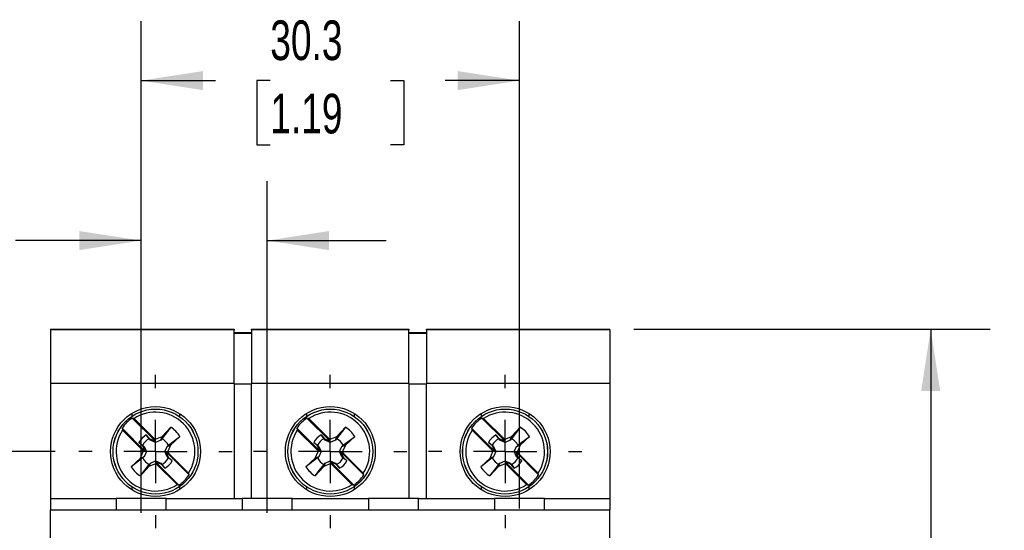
# Model space of a CAD drawing. Header units: millimetres. Extents: x 0 to 419, y 0 to 324.
# Tile 6 of 9: x 57 to 136, y 137 to 178. Entities that reach past the tile are written whole.
import ezdxf

# ---------------------------------------------------------------- set-up
doc = ezdxf.new("R2010")
doc.units = ezdxf.units.MM
doc.header["$LTSCALE"] = 1.5
doc.linetypes.add('CENTERX2', pattern=[20.32, 12.7, -2.54, 2.54, -2.54])
doc.layers.add('CENTER', color=40, linetype='CENTERX2')
doc.layers.add('DIMENSIONS', color=140, linetype='Continuous', lineweight=25)
doc.styles.add('SLDTEXTSTYLE0', font='TXT', dxfattribs={"width": 0.7})
doc.dimstyles.new('SLDDIMSTYLE0', dxfattribs={"dimtxt": 3.237012, "dimasz": 4.953, "dimexe": 0, "dimexo": 0.0625, "dimgap": 0.809253, "dimtad": 0, "dimtih": 1, "dimtoh": 1, "dimdec": 1, "dimrnd": 1e-09, "dimzin": 12, "dimdsep": 46, "dimtxsty": 'SLDTEXTSTYLE0', "dimsah": 1, "dimcen": 0.09, "dimadec": 0, "dimazin": 3, "dimtfac": 1, "dimtdec": 1, "dimtmove": 0, "dimatfit": 0, "dimfxl": 0, "dimfrac": 2, "dimtolj": 1, "dimtzin": 12, "dimarcsym": 0})
doc.dimstyles.new('SLDDIMSTYLE1', dxfattribs={"dimtxt": 3.237012, "dimasz": 4.953, "dimexe": 0, "dimexo": 0.0625, "dimgap": 0.809253, "dimtad": 0, "dimtih": 1, "dimtoh": 1, "dimdec": 1, "dimrnd": 1e-09, "dimzin": 12, "dimdsep": 46, "dimtxsty": 'SLDTEXTSTYLE0', "dimsah": 1, "dimcen": 0.09, "dimadec": 0, "dimazin": 3, "dimtfac": 1, "dimtdec": 1, "dimtofl": 0, "dimtmove": 0, "dimatfit": 3, "dimfxl": 0, "dimfrac": 2, "dimtolj": 1, "dimtzin": 12, "dimarcsym": 0})
doc.dimstyles.new('SLDDIMSTYLE2', dxfattribs={"dimtxt": 3.237012, "dimasz": 4.953, "dimexe": 0, "dimexo": 0.0625, "dimgap": 0.809253, "dimtad": 0, "dimtih": 1, "dimtoh": 1, "dimdec": 1, "dimrnd": 1e-09, "dimzin": 4, "dimdsep": 46, "dimtxsty": 'SLDTEXTSTYLE0', "dimsah": 1, "dimcen": 0.09, "dimadec": 0, "dimazin": 1, "dimtfac": 1, "dimtdec": 1, "dimtofl": 0, "dimtmove": 0, "dimatfit": 3, "dimfxl": 0, "dimfrac": 2, "dimtolj": 1, "dimtzin": 12, "dimarcsym": 0})

# ---------------------------------------------------------------- blocks, each defined once
blk = doc.blocks.new('_D')
at = {"layer": 'DIMENSIONS'}
for p, q in [((66.454, 138.617), (66.454, 165.172)), ((76.554, 138.617), (76.554, 165.172)), ((42.388, 160.41), (41.301, 160.41)), ((41.301, 160.41), (41.301, 155.265)), ((52.007, 160.41), (53.094, 160.41)), ((53.094, 160.41), (53.094, 155.265)), ((66.454, 160.41), (56.394, 160.41)), ((76.554, 160.41), (86.079, 160.41)), ((41.301, 155.265), (42.388, 155.265)), ((53.094, 155.265), (52.007, 155.265))]:
    blk.add_line(p, q, dxfattribs=at)
for points in [[(66.454, 160.41), (61.501, 161.172), (61.501, 159.648)], [(76.554, 160.41), (81.507, 159.648), (81.507, 161.172)]]:
    blk.add_solid(points, dxfattribs=at)
at = {"layer": 'DIMENSIONS', "char_height": 3.175, "attachment_point": 1, "style": 'SLDTEXTSTYLE0'}
for s, insert in [('10.1', (42.388, 165.227)), ('0.40', (42.388, 159.358))]:
    blk.add_mtext(s, dxfattribs=dict(at, insert=insert))
blk = doc.blocks.new('_D_1')
at = {"layer": 'DIMENSIONS'}
for p, q in [((66.454, 138.617), (66.454, 177.974)), ((96.754, 138.967), (96.754, 177.974)), ((66.454, 173.212), (72.408, 173.212)), ((76.795, 173.212), (75.708, 173.212)), ((75.708, 173.212), (75.708, 168.067)), ((86.414, 173.212), (87.501, 173.212)), ((87.501, 173.212), (87.501, 168.067)), ((96.754, 173.212), (90.801, 173.212)), ((75.708, 168.067), (76.795, 168.067)), ((87.501, 168.067), (86.414, 168.067))]:
    blk.add_line(p, q, dxfattribs=at)
for points in [[(66.454, 173.212), (71.407, 172.45), (71.407, 173.974)], [(96.754, 173.212), (91.801, 173.974), (91.801, 172.45)]]:
    blk.add_solid(points, dxfattribs=at)
at = {"layer": 'DIMENSIONS', "char_height": 3.175, "attachment_point": 1, "style": 'SLDTEXTSTYLE0'}
for s, insert in [('30.3', (76.795, 178.029)), ('1.19', (76.795, 172.16))]:
    blk.add_mtext(s, dxfattribs=dict(at, insert=insert))
blk = doc.blocks.new('_D_3')
at = {"layer": 'DIMENSIONS'}
for p, q in [((105.909, 153.322), (134.454, 153.322)), ((129.692, 153.322), (129.692, 116.692)), ((124.882, 110.822), (123.795, 110.822)), ((123.795, 110.822), (123.795, 105.678)), ((134.501, 110.822), (135.588, 110.822)), ((135.588, 110.822), (135.588, 105.678)), ((123.795, 105.678), (124.882, 105.678)), ((129.692, 68.322), (129.692, 104.953)), ((135.588, 105.678), (134.501, 105.678)), ((105.909, 68.322), (134.454, 68.322))]:
    blk.add_line(p, q, dxfattribs=at)
for points in [[(129.692, 153.322), (128.93, 148.369), (130.454, 148.369)], [(129.692, 68.322), (130.454, 73.275), (128.93, 73.275)]]:
    blk.add_solid(points, dxfattribs=at)
at = {"layer": 'DIMENSIONS', "char_height": 3.175, "attachment_point": 1, "style": 'SLDTEXTSTYLE0'}
for s, insert in [('85.0', (124.882, 115.64)), ('3.35', (124.882, 109.77))]:
    blk.add_mtext(s, dxfattribs=dict(at, insert=insert))
blk = doc.blocks.new('_D_4')
at = {"layer": 'DIMENSIONS'}
for p, q in [((59.559, 143.522), (29.139, 143.522)), ((33.901, 143.522), (33.901, 116.692)), ((29.092, 110.822), (28.005, 110.822)), ((28.005, 110.822), (28.005, 105.678)), ((38.711, 110.822), (39.798, 110.822)), ((39.798, 110.822), (39.798, 105.678)), ((28.005, 105.678), (29.092, 105.678)), ((33.901, 78.122), (33.901, 104.953)), ((39.798, 105.678), (38.711, 105.678)), ((59.559, 78.122), (29.139, 78.122))]:
    blk.add_line(p, q, dxfattribs=at)
for points in [[(33.901, 143.522), (33.139, 138.569), (34.663, 138.569)], [(33.901, 78.122), (34.663, 83.075), (33.139, 83.075)]]:
    blk.add_solid(points, dxfattribs=at)
at = {"layer": 'DIMENSIONS', "char_height": 3.175, "attachment_point": 1, "style": 'SLDTEXTSTYLE0'}
for s, insert in [('65.4', (29.092, 115.64)), ('2.57', (29.092, 109.77))]:
    blk.add_mtext(s, dxfattribs=dict(at, insert=insert))
blk = doc.blocks.new('_D_5')
at = {"layer": 'DIMENSIONS'}
for p, q in [((49.328, 143.522), (49.328, 153.047)), ((59.559, 143.522), (44.566, 143.522)), ((44.519, 137.172), (43.432, 137.172)), ((43.432, 137.172), (43.432, 132.028)), ((54.138, 137.172), (55.225, 137.172)), ((55.225, 137.172), (55.225, 132.028)), ((43.432, 132.028), (44.519, 132.028)), ((55.225, 132.028), (54.138, 132.028)), ((58.659, 130.822), (44.566, 130.822)), ((49.328, 130.822), (49.328, 121.297))]:
    blk.add_line(p, q, dxfattribs=at)
for points in [[(49.328, 143.522), (50.09, 148.475), (48.566, 148.475)], [(49.328, 130.822), (48.566, 125.869), (50.09, 125.869)]]:
    blk.add_solid(points, dxfattribs=at)
at = {"layer": 'DIMENSIONS', "char_height": 3.175, "attachment_point": 1, "style": 'SLDTEXTSTYLE0'}
for s, insert in [('12.7', (44.519, 141.99)), ('0.50', (44.519, 136.12))]:
    blk.add_mtext(s, dxfattribs=dict(at, insert=insert))
blk = doc.blocks.new('SW_CENTERMARKSYMBOL_3')
at = {"layer": 'CENTER', "color": 0}
for p, q in [((0, 5.08), (0, 6.14)), ((0, 0), (0, 2.54)), ((-5.08, 0), (-6.14, 0)), ((0, 0), (-2.54, 0)), ((0, 0), (0, -2.54)), ((0, 0), (2.54, 0)), ((5.08, 0), (6.14, 0)), ((0, -5.08), (0, -6.14))]:
    blk.add_line(p, q, dxfattribs=at)
blk = doc.blocks.new('SW_CENTERMARKSYMBOL_4')
at = {"layer": 'CENTER', "color": 0}
for p, q in [((0, 5.08), (0, 6.14)), ((0, 0), (0, 2.54)), ((-5.08, 0), (-6.14, 0)), ((0, 0), (-2.54, 0)), ((0, 0), (0, -2.54)), ((0, 0), (2.54, 0)), ((5.08, 0), (6.14, 0)), ((0, -5.08), (0, -6.14))]:
    blk.add_line(p, q, dxfattribs=at)
blk = doc.blocks.new('SW_CENTERMARKSYMBOL_5')
at = {"layer": 'CENTER', "color": 0}
for p, q in [((0, 5.08), (0, 6.14)), ((0, 0), (0, 2.54)), ((-5.08, 0), (-6.14, 0)), ((0, 0), (-2.54, 0)), ((0, 0), (0, -2.54)), ((0, 0), (2.54, 0)), ((5.08, 0), (6.14, 0)), ((0, -5.08), (0, -6.14))]:
    blk.add_line(p, q, dxfattribs=at)

msp = doc.modelspace()

# ---------------------------------------------------------------- linework, layer by layer
for p, q in [((59.204, 153.322), (73.904, 153.322)), ((59.204, 153.322), (59.204, 153.272)), ((73.904, 153.272), (59.204, 153.272)), ((59.204, 153.272), (59.204, 148.972)), ((73.904, 153.322), (73.904, 153.272)), ((73.904, 148.972), (73.904, 153.272)), ((75.304, 153.022), (73.904, 153.022)), ((75.304, 153.272), (75.304, 153.322)), ((75.304, 153.322), (87.904, 153.322)), ((87.904, 153.272), (75.304, 153.272)), ((75.304, 153.272), (75.304, 148.972)), ((87.904, 153.322), (87.904, 153.272)), ((87.904, 148.972), (87.904, 153.272)), ((89.304, 153.022), (87.904, 153.022)), ((89.304, 153.272), (89.304, 153.322)), ((89.304, 153.322), (104.004, 153.322)), ((104.004, 153.272), (89.304, 153.272)), ((89.304, 153.272), (89.304, 148.972)), ((104.004, 153.272), (104.004, 153.322)), ((104.004, 153.272), (104.004, 148.972)), ((75.304, 152.972), (73.904, 152.972)), ((89.304, 152.972), (87.904, 152.972)), ((73.904, 148.972), (59.204, 148.972)), ((59.204, 148.972), (59.204, 139.772)), ((73.904, 148.972), (73.904, 139.772)), ((75.304, 148.924), (73.904, 148.924)), ((87.904, 148.972), (75.304, 148.972)), ((75.304, 139.772), (75.304, 148.972)), ((87.904, 148.972), (87.904, 139.772)), ((89.304, 148.924), (87.904, 148.924)), ((104.004, 148.972), (89.304, 148.972)), ((89.304, 139.772), (89.304, 148.972)), ((104.004, 148.972), (104.004, 139.772)), ((65.693, 146.573), (65.693, 146.334)), ((65.88, 146.166), (65.732, 146.208)), ((65.732, 146.208), (67.571, 144.369)), ((65.88, 146.166), (67.49, 144.556)), ((69.516, 146.573), (69.516, 146.334)), ((79.693, 146.573), (79.693, 146.334)), ((79.88, 146.166), (79.732, 146.208)), ((79.732, 146.208), (81.571, 144.369)), ((79.88, 146.166), (81.49, 144.556)), ((83.516, 146.573), (83.516, 146.334)), ((93.693, 146.573), (93.693, 146.334)), ((93.732, 146.208), (95.571, 144.369)), ((93.88, 146.166), (93.732, 146.208)), ((93.88, 146.166), (95.49, 144.556)), ((97.516, 146.573), (97.516, 146.334)), ((64.919, 145.395), (64.961, 145.247)), ((64.919, 145.395), (66.757, 143.556)), ((64.961, 145.247), (66.571, 143.637)), ((68.818, 145.476), (68.111, 144.549)), ((68.129, 144.725), (68.818, 145.476)), ((78.919, 145.395), (78.961, 145.247)), ((78.919, 145.395), (80.757, 143.556)), ((78.961, 145.247), (80.571, 143.637)), ((82.818, 145.476), (82.111, 144.549)), ((82.129, 144.725), (82.818, 145.476)), ((92.919, 145.395), (92.961, 145.247)), ((92.919, 145.395), (94.757, 143.556)), ((92.961, 145.247), (94.571, 143.637)), ((96.818, 145.476), (96.111, 144.549)), ((96.129, 144.725), (96.818, 145.476)), ((67.098, 144.549), (66.867, 144.852)), ((66.867, 144.852), (67.151, 144.542)), ((67.189, 144.444), (67.151, 144.542)), ((67.151, 144.542), (67.571, 144.369)), ((67.604, 144.257), (67.189, 144.444)), ((67.49, 144.556), (67.604, 144.509)), ((67.571, 144.369), (67.49, 144.556)), ((67.604, 144.509), (68.129, 144.725)), ((67.604, 144.257), (67.604, 144.509)), ((68.02, 144.444), (67.604, 144.257)), ((68.02, 144.444), (68.129, 144.725)), ((68.631, 144.029), (69.558, 144.736)), ((69.558, 144.736), (68.807, 144.047)), ((81.098, 144.549), (80.867, 144.852)), ((80.867, 144.852), (81.151, 144.542)), ((81.189, 144.444), (81.151, 144.542)), ((81.151, 144.542), (81.571, 144.369)), ((81.604, 144.257), (81.189, 144.444)), ((81.49, 144.556), (81.604, 144.509)), ((81.571, 144.369), (81.49, 144.556)), ((81.604, 144.509), (82.129, 144.725)), ((81.604, 144.257), (81.604, 144.509)), ((82.02, 144.444), (81.604, 144.257)), ((82.02, 144.444), (82.129, 144.725)), ((82.631, 144.029), (83.558, 144.736)), ((83.558, 144.736), (82.807, 144.047)), ((95.098, 144.549), (94.867, 144.852)), ((94.867, 144.852), (95.151, 144.542)), ((95.189, 144.444), (95.151, 144.542)), ((95.151, 144.542), (95.571, 144.369)), ((95.604, 144.257), (95.189, 144.444)), ((95.49, 144.556), (95.604, 144.509)), ((95.571, 144.369), (95.49, 144.556)), ((95.604, 144.509), (96.129, 144.725)), ((95.604, 144.257), (95.604, 144.509)), ((96.02, 144.444), (95.604, 144.257)), ((96.02, 144.444), (96.129, 144.725)), ((96.631, 144.029), (97.558, 144.736)), ((97.558, 144.736), (96.807, 144.047)), ((66.585, 143.976), (66.275, 144.26)), ((66.275, 144.26), (66.577, 144.029)), ((66.618, 143.522), (66.571, 143.637)), ((66.571, 143.637), (66.757, 143.556)), ((66.682, 143.937), (66.585, 143.976)), ((66.757, 143.556), (66.585, 143.976)), ((66.682, 143.937), (66.869, 143.522)), ((68.339, 143.522), (68.526, 143.937)), ((68.526, 143.937), (68.807, 144.047)), ((68.807, 144.047), (68.591, 143.522)), ((80.275, 144.26), (80.577, 144.029)), ((80.585, 143.976), (80.275, 144.26)), ((80.618, 143.522), (80.571, 143.637)), ((80.571, 143.637), (80.757, 143.556)), ((80.682, 143.937), (80.585, 143.976)), ((80.757, 143.556), (80.585, 143.976)), ((80.682, 143.937), (80.869, 143.522)), ((82.339, 143.522), (82.526, 143.937)), ((82.526, 143.937), (82.807, 144.047)), ((82.807, 144.047), (82.591, 143.522)), ((94.275, 144.26), (94.577, 144.029)), ((94.585, 143.976), (94.275, 144.26)), ((94.618, 143.522), (94.571, 143.637)), ((94.571, 143.637), (94.757, 143.556)), ((94.682, 143.937), (94.585, 143.976)), ((94.757, 143.556), (94.585, 143.976)), ((94.682, 143.937), (94.869, 143.522)), ((96.339, 143.522), (96.526, 143.937)), ((96.526, 143.937), (96.807, 144.047)), ((96.807, 144.047), (96.591, 143.522)), ((66.577, 143.016), (65.651, 142.309)), ((65.651, 142.309), (66.402, 142.998)), ((66.402, 142.998), (66.618, 143.522)), ((66.682, 143.107), (66.402, 142.998)), ((66.869, 143.522), (66.618, 143.522)), ((66.869, 143.522), (66.682, 143.107)), ((67.189, 142.6), (67.604, 142.787)), ((67.604, 142.787), (67.604, 142.536)), ((67.604, 142.787), (68.02, 142.6)), ((68.339, 143.522), (68.591, 143.522)), ((68.526, 143.107), (68.339, 143.522)), ((68.451, 143.489), (68.624, 143.069)), ((68.638, 143.408), (68.451, 143.489)), ((68.451, 143.489), (70.29, 141.65)), ((68.526, 143.107), (68.624, 143.069)), ((68.591, 143.522), (68.638, 143.408)), ((68.624, 143.069), (68.934, 142.785)), ((68.934, 142.785), (68.631, 143.016)), ((68.638, 143.408), (70.248, 141.798)), ((80.577, 143.016), (79.651, 142.309)), ((79.651, 142.309), (80.402, 142.998)), ((80.402, 142.998), (80.618, 143.522)), ((80.682, 143.107), (80.402, 142.998)), ((80.869, 143.522), (80.618, 143.522)), ((80.869, 143.522), (80.682, 143.107)), ((81.189, 142.6), (81.604, 142.787)), ((81.604, 142.787), (81.604, 142.536)), ((81.604, 142.787), (82.02, 142.6)), ((82.339, 143.522), (82.591, 143.522)), ((82.526, 143.107), (82.339, 143.522)), ((82.451, 143.489), (82.624, 143.069)), ((82.638, 143.408), (82.451, 143.489)), ((82.451, 143.489), (84.29, 141.65)), ((82.526, 143.107), (82.624, 143.069)), ((82.591, 143.522), (82.638, 143.408)), ((82.624, 143.069), (82.934, 142.785)), ((82.934, 142.785), (82.631, 143.016)), ((82.638, 143.408), (84.248, 141.798)), ((94.577, 143.016), (93.651, 142.309)), ((93.651, 142.309), (94.402, 142.998)), ((94.402, 142.998), (94.618, 143.522)), ((94.682, 143.107), (94.402, 142.998)), ((94.869, 143.522), (94.618, 143.522)), ((94.869, 143.522), (94.682, 143.107)), ((95.189, 142.6), (95.604, 142.787)), ((95.604, 142.787), (95.604, 142.536)), ((95.604, 142.787), (96.02, 142.6)), ((96.339, 143.522), (96.591, 143.522)), ((96.526, 143.107), (96.339, 143.522)), ((96.451, 143.489), (96.624, 143.069)), ((96.638, 143.408), (96.451, 143.489)), ((96.451, 143.489), (98.29, 141.65)), ((96.526, 143.107), (96.624, 143.069)), ((96.591, 143.522), (96.638, 143.408)), ((96.624, 143.069), (96.934, 142.785)), ((96.934, 142.785), (96.631, 143.016)), ((96.638, 143.408), (98.248, 141.798)), ((67.08, 142.32), (66.391, 141.569)), ((67.189, 142.6), (67.08, 142.32)), ((67.604, 142.536), (67.08, 142.32)), ((67.098, 142.495), (67.189, 142.6)), ((67.719, 142.489), (67.604, 142.536)), ((67.638, 142.675), (67.719, 142.489)), ((68.058, 142.503), (67.638, 142.675)), ((67.638, 142.675), (69.477, 140.836)), ((67.719, 142.489), (69.329, 140.879)), ((68.02, 142.6), (68.058, 142.503)), ((68.02, 142.6), (68.111, 142.495)), ((68.342, 142.193), (68.058, 142.503)), ((81.08, 142.32), (80.391, 141.569)), ((81.189, 142.6), (81.08, 142.32)), ((81.604, 142.536), (81.08, 142.32)), ((81.098, 142.495), (81.189, 142.6)), ((81.719, 142.489), (81.604, 142.536)), ((81.638, 142.675), (81.719, 142.489)), ((82.058, 142.503), (81.638, 142.675)), ((81.638, 142.675), (83.477, 140.836)), ((81.719, 142.489), (83.329, 140.879)), ((82.02, 142.6), (82.058, 142.503)), ((82.02, 142.6), (82.111, 142.495)), ((82.342, 142.193), (82.058, 142.503)), ((95.08, 142.32), (94.391, 141.569)), ((95.189, 142.6), (95.08, 142.32)), ((95.604, 142.536), (95.08, 142.32)), ((95.098, 142.495), (95.189, 142.6)), ((95.719, 142.489), (95.604, 142.536)), ((95.638, 142.675), (95.719, 142.489)), ((95.638, 142.675), (97.477, 140.836)), ((96.058, 142.503), (95.638, 142.675)), ((95.719, 142.489), (97.329, 140.879)), ((96.02, 142.6), (96.058, 142.503)), ((96.02, 142.6), (96.111, 142.495)), ((96.342, 142.193), (96.058, 142.503)), ((70.29, 141.65), (70.248, 141.798)), ((84.29, 141.65), (84.248, 141.798)), ((98.29, 141.65), (98.248, 141.798)), ((65.693, 140.71), (65.693, 140.472)), ((69.329, 140.879), (69.477, 140.836)), ((69.516, 140.71), (69.516, 140.472)), ((79.693, 140.71), (79.693, 140.472)), ((83.329, 140.879), (83.477, 140.836)), ((83.516, 140.71), (83.516, 140.472)), ((93.693, 140.71), (93.693, 140.472)), ((97.329, 140.879), (97.477, 140.836)), ((97.516, 140.71), (97.516, 140.472)), ((59.204, 139.772), (64.454, 139.772)), ((59.204, 139.772), (59.204, 138.872)), ((64.454, 139.772), (64.454, 138.872)), ((68.454, 139.772), (64.454, 139.772)), ((68.454, 139.772), (74.554, 139.772)), ((68.454, 138.872), (68.454, 139.772)), ((74.554, 139.772), (74.554, 138.872)), ((78.554, 139.772), (74.554, 139.772)), ((78.554, 138.872), (78.554, 139.772)), ((78.554, 139.772), (84.654, 139.772)), ((84.654, 139.772), (84.654, 138.872)), ((88.654, 139.772), (84.654, 139.772)), ((88.654, 138.872), (88.654, 139.772)), ((88.654, 139.772), (94.754, 139.772)), ((94.754, 139.772), (94.754, 138.872)), ((98.754, 139.772), (94.754, 139.772)), ((98.754, 139.772), (104.004, 139.772)), ((98.754, 138.872), (98.754, 139.772)), ((104.004, 139.772), (104.004, 138.872)), ((59.204, 138.872), (104.004, 138.872)), ((59.204, 134.872), (59.204, 138.872)), ((104.004, 134.872), (104.004, 138.872))]:
    msp.add_line(p, q)
at = {"flags": 128}
for points in [[(67.189, 144.444), (67.137, 144.504), (67.098, 144.549)], [(68.111, 144.549), (68.072, 144.504), (68.02, 144.444)], [(81.189, 144.444), (81.137, 144.504), (81.098, 144.549)], [(82.111, 144.549), (82.072, 144.504), (82.02, 144.444)], [(95.189, 144.444), (95.137, 144.504), (95.098, 144.549)], [(96.111, 144.549), (96.072, 144.504), (96.02, 144.444)], [(66.577, 144.029), (66.623, 143.99), (66.682, 143.937)], [(68.526, 143.937), (68.586, 143.99), (68.631, 144.029)], [(80.577, 144.029), (80.623, 143.99), (80.682, 143.937)], [(82.526, 143.937), (82.586, 143.99), (82.631, 144.029)], [(94.577, 144.029), (94.623, 143.99), (94.682, 143.937)], [(96.526, 143.937), (96.586, 143.99), (96.631, 144.029)], [(66.682, 143.107), (66.623, 143.055), (66.577, 143.016)], [(68.631, 143.016), (68.586, 143.055), (68.526, 143.107)], [(80.682, 143.107), (80.623, 143.055), (80.577, 143.016)], [(82.631, 143.016), (82.586, 143.055), (82.526, 143.107)], [(94.682, 143.107), (94.623, 143.055), (94.577, 143.016)], [(96.631, 143.016), (96.586, 143.055), (96.526, 143.107)], [(66.391, 141.569), (66.743, 142.03), (67.098, 142.495)], [(68.111, 142.495), (68.224, 142.347), (68.342, 142.193)], [(80.391, 141.569), (80.743, 142.03), (81.098, 142.495)], [(82.111, 142.495), (82.224, 142.347), (82.342, 142.193)], [(94.391, 141.569), (94.743, 142.03), (95.098, 142.495)], [(96.111, 142.495), (96.224, 142.347), (96.342, 142.193)]]:
    msp.add_lwpolyline(points, dxfattribs=at)
for centre, radius in [((67.604, 143.522), 3.6), ((67.604, 143.522), 3.4), ((67.604, 143.522), 3.399), ((81.604, 143.522), 3.6), ((81.604, 143.522), 3.4), ((81.604, 143.522), 3.399), ((95.604, 143.522), 3.6), ((95.604, 143.522), 3.4), ((95.604, 143.522), 3.399)]:
    msp.add_circle(centre, radius)
for centre, radius, start, end in [((67.604, 143.522), 3.274, 124.8858, 145.1142), ((67.604, 143.522), 3.156, 326.88484, 123.11516), ((81.604, 143.522), 3.274, 124.8858, 145.1142), ((81.604, 143.522), 3.156, 326.88484, 123.11516), ((95.604, 143.522), 3.274, 124.8858, 145.1142), ((95.604, 143.522), 3.156, 326.88484, 123.11516), ((67.604, 143.522), 3.156, 146.88484, 303.11516), ((67.604, 143.522), 2.3, 31.84345, 58.15655), ((81.604, 143.522), 3.156, 146.88484, 303.11516), ((81.604, 143.522), 2.3, 31.84345, 58.15655), ((95.604, 143.522), 3.156, 146.88484, 303.11516), ((95.604, 143.522), 2.3, 31.84345, 58.15655), ((67.604, 143.522), 1.52, 119.01506, 150.98494), ((67.604, 143.522), 1.145, 116.24771, 153.75229), ((67.604, 143.522), 1.145, 26.24771, 63.75229), ((81.604, 143.522), 1.52, 119.01506, 150.98494), ((81.604, 143.522), 1.145, 116.24771, 153.75229), ((81.604, 143.522), 1.145, 26.24771, 63.75229), ((95.604, 143.522), 1.52, 119.01506, 150.98494), ((95.604, 143.522), 1.145, 116.24771, 153.75229), ((95.604, 143.522), 1.145, 26.24771, 63.75229), ((67.604, 143.522), 1.145, 206.24771, 243.75229), ((67.604, 143.522), 1.145, 296.24771, 333.75229), ((67.604, 143.522), 1.52, 299.01506, 330.98494), ((81.604, 143.522), 1.145, 206.24771, 243.75229), ((81.604, 143.522), 1.145, 296.24771, 333.75229), ((81.604, 143.522), 1.52, 299.01506, 330.98494), ((95.604, 143.522), 1.145, 206.24771, 243.75229), ((95.604, 143.522), 1.145, 296.24771, 333.75229), ((95.604, 143.522), 1.52, 299.01506, 330.98494), ((67.604, 143.522), 2.3, 211.84345, 238.15655), ((81.604, 143.522), 2.3, 211.84345, 238.15655), ((95.604, 143.522), 2.3, 211.84345, 238.15655), ((67.604, 143.522), 3.274, 304.8858, 325.1142), ((81.604, 143.522), 3.274, 304.8858, 325.1142), ((95.604, 143.522), 3.274, 304.8858, 325.1142)]:
    msp.add_arc(centre, radius, start, end)

# ---------------------------------------------------------------- block references
at = {"layer": 'CENTER'}
for name, p in [('SW_CENTERMARKSYMBOL_3', (67.604, 143.522)), ('SW_CENTERMARKSYMBOL_4', (81.604, 143.522)), ('SW_CENTERMARKSYMBOL_5', (95.604, 143.522))]:
    msp.add_blockref(name, p, dxfattribs=at)

# ---------------------------------------------------------------- dimensions: what is measured, and where the dimension line sits
at = {"layer": 'DIMENSIONS'}
for base, p2, dimstyle, picture, middle in [((96.754, 173.212), (96.754, 137.062), 'SLDDIMSTYLE1', '_D_1', (81.604, 173.212)), ((76.554, 160.41), (76.554, 136.712), 'SLDDIMSTYLE0', '_D', (47.198, 160.41))]:
    dim = msp.add_linear_dim(base=base, p1=(66.454, 136.712), p2=p2, dimstyle=dimstyle, dxfattribs=at)
    dim.commit()
    dim.dimension.update_dxf_attribs({"geometry": picture, "text_midpoint": middle, "dimtype": 160})
for base, p1, p2, dimstyle, picture, middle in [((49.328, 143.522), (60.564, 130.822), (61.464, 143.522), 'SLDDIMSTYLE0', '_D_5', (49.328, 137.172)), ((129.692, 68.322), (104.004, 153.322), (104.004, 68.322), 'SLDDIMSTYLE2', '_D_3', (129.692, 110.822)), ((33.901, 143.522), (61.464, 78.122), (61.464, 143.522), 'SLDDIMSTYLE1', '_D_4', (33.901, 110.822))]:
    dim = msp.add_linear_dim(base=base, p1=p1, p2=p2, angle=90, dimstyle=dimstyle, dxfattribs=at)
    dim.commit()
    dim.dimension.update_dxf_attribs({"geometry": picture, "text_midpoint": middle, "dimtype": 160})

doc.saveas('drawing.dxf')
